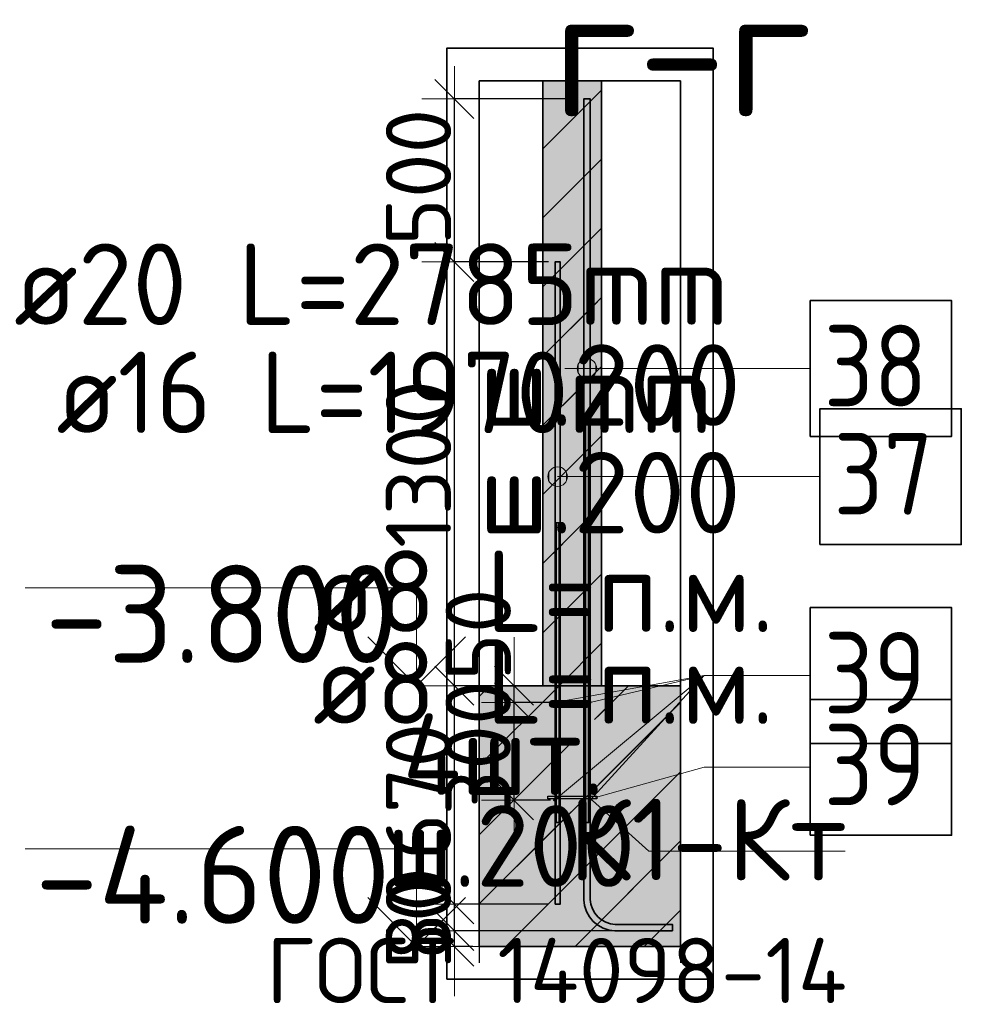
# Model space of a CAD drawing. Header units: millimetres. Extents: x -3725 to 93325, y -74170 to 82591.
# Tile 95 of 133: x 86900 to 89787, y 35605 to 38625. Entities that reach past the tile are written whole.
import ezdxf

# ---------------------------------------------------------------- set-up
doc = ezdxf.new("R2010")
doc.units = ezdxf.units.MM
doc.header["$PDMODE"] = 65
doc.linetypes.add('______11', pattern=[500, 400, -50, 0, -50])
doc.linetypes.add('______5', pattern=[1100, 800, -100, 100, -100])
for name, color, linetype, lineweight in [('Standard', 7, 'Continuous', 25), ('Арм.стержн. Выпуски', 180, 'Continuous', 35), ('Арматурный каркас 01', 4, 'Continuous', 35), ('Высотная отметки_ общее', 7, 'Continuous', 13), ('Размерная линия_ общее_1', 7, 'Continuous', 13)]:
    doc.layers.add(name, color=color, linetype=linetype, lineweight=lineweight)
doc.styles.add('ARIAL', font='ARIAL.TTF')
doc.styles.add('ISOCPEUR', font='ISOCPEUR')
doc.dimstyles.new('DIMSTYLE_12', dxfattribs={"dimtxt": 200, "dimasz": 200, "dimexe": 0, "dimexo": 0, "dimgap": 100, "dimtad": 2, "dimdec": 0, "dimrnd": 5, "dimzin": 12, "dimdsep": 46, "dimtxsty": 'ISOCPEUR', "dimblk1": 'ALL_ML_STRICH', "dimblk2": 'ALL_ML_STRICH', "dimsah": 1, "dimcen": 0, "dimclrd": 7, "dimclre": 256, "dimclrt": 7, "dimadec": 0, "dimazin": 0, "dimtfac": 1, "dimtdec": 0, "dimtix": 1, "dimtmove": 2, "dimatfit": 3, "dimfxl": 0, "dimtvp": 1.2, "dimtzin": 0, "dimlwd": 0, "dimlwe": -3, "dimarcsym": 0})
doc.dimstyles.new('DIMSTYLE_13', dxfattribs={"dimtxt": 200, "dimasz": 200, "dimexe": 0, "dimexo": 0, "dimgap": 100, "dimtad": 2, "dimdec": 0, "dimrnd": 5, "dimzin": 12, "dimdsep": 46, "dimtxsty": 'ISOCPEUR', "dimblk1": 'ALL_ML_STRICH', "dimblk2": 'ALL_ML_STRICH', "dimsah": 1, "dimcen": 0, "dimclrd": 7, "dimclre": 256, "dimclrt": 7, "dimadec": 0, "dimazin": 0, "dimtfac": 1, "dimtdec": 0, "dimtix": 1, "dimtmove": 2, "dimatfit": 3, "dimfxl": 0, "dimtzin": 0, "dimlwd": 0, "dimlwe": -3, "dimarcsym": 0})
pattern_1 = [(45, (0, 0), (-212.132, 212.132), [400, -50, 0, -50]), (45, (-106.07, 106.07), (-212.132, 212.132), [800, -100, 100, -100])]

# ---------------------------------------------------------------- blocks, each defined once
blk = doc.blocks.new('ALL_ML_STRICH')
at = {"color": 0, "linetype": 'ByBlock', "lineweight": -2}
for p, q in [((0, -0.5), (0, 0.5)), ((-0.3, -0.3), (0.3, 0.3)), ((-1, 0), (0.5, 0))]:
    blk.add_line(p, q, dxfattribs=at)
blk = doc.blocks.new('*D458')
at = {"layer": 'DEFPOINTS', "color": 7, "linetype": 'Continuous', "lineweight": 13, "transparency": 33554687}
for p in [(88547.6, 36530.9), (88415.8, 36230.9), (88547.6, 36230.9)]:
    blk.add_point(p, dxfattribs=at)
at = {"layer": 'Размерная линия_ общее_1', "color": 253, "linetype": 'Continuous', "lineweight": -2, "true_color": 0xa0a0a0, "transparency": 33554687}
for p, q in [((88527.6, 36530.9), (88415.8, 36530.9)), ((88527.6, 36230.9), (88415.8, 36230.9))]:
    blk.add_line(p, q, dxfattribs=at)
at = {"layer": 'Размерная линия_ общее_1', "color": 7, "linetype": 'Continuous', "lineweight": -2, "transparency": 33554687}
blk.add_line((88415.8, 36230.9), (88415.8, 36530.9), dxfattribs=at)
at = {"layer": 'Размерная линия_ общее_1', "color": 7, "linetype": 'Continuous', "lineweight": 13, "transparency": 33554687, "xscale": 200, "yscale": 200, "zscale": 200}
for p, rotation in [((88415.8, 36530.9), 90), ((88415.8, 36230.9), 270)]:
    blk.add_blockref('ALL_ML_STRICH', p, dxfattribs=dict(at, rotation=rotation))
at = {"layer": 'Размерная линия_ общее_1', "color": 7, "linetype": 'Continuous', "lineweight": 13, "transparency": 33554687, "insert": (88305.8, 36390.9), "char_height": 200, "width": 600, "attachment_point": 5, "rotation": 90, "style": 'ISOCPEUR'}
blk.add_mtext('\\A1;{300}', dxfattribs=at)
blk = doc.blocks.new('*D459')
at = {"layer": 'DEFPOINTS', "color": 7, "linetype": 'Continuous', "lineweight": 13, "transparency": 33554687}
for p in [(88397.6, 36581.9), (88415.8, 36530.9), (88547.6, 36530.9)]:
    blk.add_point(p, dxfattribs=at)
at = {"layer": 'Размерная линия_ общее_1', "color": 253, "linetype": 'Continuous', "lineweight": -2, "true_color": 0xa0a0a0, "transparency": 33554687}
for p, q in [((88377.6, 36581.9), (88415.8, 36581.9)), ((88527.6, 36530.9), (88415.8, 36530.9))]:
    blk.add_line(p, q, dxfattribs=at)
at = {"layer": 'Размерная линия_ общее_1', "color": 7, "linetype": 'Continuous', "lineweight": -2, "transparency": 33554687}
blk.add_line((88415.8, 36530.9), (88415.8, 36581.9), dxfattribs=at)
at = {"layer": 'Размерная линия_ общее_1', "color": 7, "linetype": 'Continuous', "lineweight": 13, "transparency": 33554687, "xscale": 200, "yscale": 200, "zscale": 200}
for p, rotation in [((88415.8, 36530.9), 270), ((88415.8, 36581.9), 90)]:
    blk.add_blockref('ALL_ML_STRICH', p, dxfattribs=dict(at, rotation=rotation))
at = {"layer": 'Размерная линия_ общее_1', "color": 7, "linetype": 'Continuous', "lineweight": 13, "transparency": 33554687, "insert": (88306.1, 36738.8), "char_height": 200, "width": 400, "attachment_point": 5, "rotation": 90, "style": 'ISOCPEUR'}
blk.add_mtext('\\A1;{50}', dxfattribs=at)
blk = doc.blocks.new('COMPLEX_ELEVATIONDIM_0')
at = {"layer": 'Высотная отметки_ общее', "color": 7, "linetype": 'Continuous', "lineweight": 13, "transparency": 33554687}
for p, q in [((88117, 36881.9), (86917, 36881.9)), ((88117, 36581.9), (88117, 36881.9)), ((88117, 36581.9), (87967, 36731.9)), ((88117, 36581.9), (88267, 36731.9)), ((88117, 36581.9), (88117, 36581.9)), ((88117, 36581.9), (88117, 36581.9)), ((88117, 36581.9), (88183.2, 36581.9)), ((88117, 36581.9), (88117, 36581.9)), ((88117, 36581.9), (88117, 36581.9)), ((88117, 36081.9), (86917, 36081.9)), ((88117, 35781.9), (88117, 36081.9)), ((88117, 35781.9), (87967, 35931.9)), ((88117, 35781.9), (88267, 35931.9)), ((88117, 35781.9), (88117, 35781.9)), ((88117, 35781.9), (88117, 35781.9)), ((88117, 35781.9), (88183.2, 35781.9)), ((88117, 35781.9), (88117, 35781.9)), ((88117, 35781.9), (88117, 35781.9))]:
    blk.add_line(p, q, dxfattribs=at)
at = {"layer": 'Высотная отметки_ общее', "color": 7, "linetype": 'Continuous', "lineweight": 13, "transparency": 33554687, "char_height": 300, "attachment_point": 7, "style": 'ISOCPEUR'}
for s, insert, width in [('\\W0.95;-3.800', (86977, 36651.9), 1281.436), ('\\W0.95;-4.600', (86947, 35851.9), 1311.684)]:
    blk.add_mtext(s, dxfattribs=dict(at, insert=insert, width=width))
blk = doc.blocks.new('*D528')
at = {"layer": 'DEFPOINTS', "color": 7, "linetype": 'Continuous', "lineweight": 13, "transparency": 33554687}
for p in [(88901.5, 35829.9), (88232.8, 35781.9), (88309.3, 35781.9)]:
    blk.add_point(p, dxfattribs=at)
at = {"layer": 'Размерная линия_ общее_1', "color": 253, "linetype": 'Continuous', "lineweight": -2, "true_color": 0xa0a0a0, "transparency": 33554687}
for p, q in [((88881.5, 35829.9), (88232.8, 35829.9)), ((88289.3, 35781.9), (88232.8, 35781.9))]:
    blk.add_line(p, q, dxfattribs=at)
at = {"layer": 'Размерная линия_ общее_1', "color": 7, "linetype": 'Continuous', "lineweight": -2, "transparency": 33554687}
blk.add_line((88232.8, 35781.9), (88232.8, 35829.9), dxfattribs=at)
at = {"layer": 'Размерная линия_ общее_1', "color": 7, "linetype": 'Continuous', "lineweight": 13, "transparency": 33554687, "xscale": 200, "yscale": 200, "zscale": 200}
for p, rotation in [((88232.8, 35781.9), 270), ((88232.8, 35829.9), 90)]:
    blk.add_blockref('ALL_ML_STRICH', p, dxfattribs=dict(at, rotation=rotation))
at = {"layer": 'Размерная линия_ общее_1', "color": 7, "linetype": 'Continuous', "lineweight": 13, "transparency": 33554687, "insert": (88122.7, 35852.7), "char_height": 200, "width": 400, "attachment_point": 5, "rotation": 90, "style": 'ISOCPEUR'}
blk.add_mtext('\\A1;{50}', dxfattribs=at)
blk = doc.blocks.new('*D529')
at = {"layer": 'DEFPOINTS', "color": 7, "linetype": 'Continuous', "lineweight": 13, "transparency": 33554687}
for p in [(88541.5, 35911.9), (88232.8, 35829.9), (88901.5, 35829.9)]:
    blk.add_point(p, dxfattribs=at)
at = {"layer": 'Размерная линия_ общее_1', "color": 253, "linetype": 'Continuous', "lineweight": -2, "true_color": 0xa0a0a0, "transparency": 33554687}
for p, q in [((88521.5, 35911.9), (88232.8, 35911.9)), ((88881.5, 35829.9), (88232.8, 35829.9))]:
    blk.add_line(p, q, dxfattribs=at)
at = {"layer": 'Размерная линия_ общее_1', "color": 7, "linetype": 'Continuous', "lineweight": -2, "transparency": 33554687}
blk.add_line((88232.8, 35829.9), (88232.8, 35911.9), dxfattribs=at)
at = {"layer": 'Размерная линия_ общее_1', "color": 7, "linetype": 'Continuous', "lineweight": 13, "transparency": 33554687, "xscale": 200, "yscale": 200, "zscale": 200}
for p, rotation in [((88232.8, 35829.9), 270), ((88232.8, 35911.9), 90)]:
    blk.add_blockref('ALL_ML_STRICH', p, dxfattribs=dict(at, rotation=rotation))
at = {"layer": 'Размерная линия_ общее_1', "color": 7, "linetype": 'Continuous', "lineweight": 13, "transparency": 33554687, "insert": (88122.8, 35880.9), "char_height": 200, "width": 400, "attachment_point": 5, "rotation": 90, "style": 'ISOCPEUR'}
blk.add_mtext('\\A1;{80}', dxfattribs=at)
blk = doc.blocks.new('*D530')
at = {"layer": 'DEFPOINTS', "color": 7, "linetype": 'Continuous', "lineweight": 13, "transparency": 33554687}
for p in [(88341.8, 36581.9), (88232.8, 35911.9), (88541.5, 35911.9)]:
    blk.add_point(p, dxfattribs=at)
at = {"layer": 'Размерная линия_ общее_1', "color": 253, "linetype": 'Continuous', "lineweight": -2, "true_color": 0xa0a0a0, "transparency": 33554687}
for p, q in [((88321.8, 36581.9), (88232.8, 36581.9)), ((88521.5, 35911.9), (88232.8, 35911.9))]:
    blk.add_line(p, q, dxfattribs=at)
at = {"layer": 'Размерная линия_ общее_1', "color": 7, "linetype": 'Continuous', "lineweight": -2, "transparency": 33554687}
blk.add_line((88232.8, 35911.9), (88232.8, 36581.9), dxfattribs=at)
at = {"layer": 'Размерная линия_ общее_1', "color": 7, "linetype": 'Continuous', "lineweight": 13, "transparency": 33554687, "xscale": 200, "yscale": 200, "zscale": 200}
for p, rotation in [((88232.8, 36581.9), 90), ((88232.8, 35911.9), 270)]:
    blk.add_blockref('ALL_ML_STRICH', p, dxfattribs=dict(at, rotation=rotation))
at = {"layer": 'Размерная линия_ общее_1', "color": 7, "linetype": 'Continuous', "lineweight": 13, "transparency": 33554687, "insert": (88122.8, 36256.9), "char_height": 200, "width": 600, "attachment_point": 5, "rotation": 90, "style": 'ISOCPEUR'}
blk.add_mtext('\\A1;{670}', dxfattribs=at)
blk = doc.blocks.new('*D531')
at = {"layer": 'DEFPOINTS', "color": 7, "linetype": 'Continuous', "lineweight": 13, "transparency": 33554687}
for p in [(88541.5, 37881.9), (88232.8, 36581.9), (88341.8, 36581.9)]:
    blk.add_point(p, dxfattribs=at)
at = {"layer": 'Размерная линия_ общее_1', "color": 253, "linetype": 'Continuous', "lineweight": -2, "true_color": 0xa0a0a0, "transparency": 33554687}
for p, q in [((88521.5, 37881.9), (88232.8, 37881.9)), ((88321.8, 36581.9), (88232.8, 36581.9))]:
    blk.add_line(p, q, dxfattribs=at)
at = {"layer": 'Размерная линия_ общее_1', "color": 7, "linetype": 'Continuous', "lineweight": -2, "transparency": 33554687}
blk.add_line((88232.8, 36581.9), (88232.8, 37881.9), dxfattribs=at)
at = {"layer": 'Размерная линия_ общее_1', "color": 7, "linetype": 'Continuous', "lineweight": 13, "transparency": 33554687, "xscale": 200, "yscale": 200, "zscale": 200}
for p, rotation in [((88232.8, 37881.9), 90), ((88232.8, 36581.9), 270)]:
    blk.add_blockref('ALL_ML_STRICH', p, dxfattribs=dict(at, rotation=rotation))
at = {"layer": 'Размерная линия_ общее_1', "color": 7, "linetype": 'Continuous', "lineweight": 13, "transparency": 33554687, "insert": (88122.8, 37261.9), "char_height": 200, "width": 800, "attachment_point": 5, "rotation": 90, "style": 'ISOCPEUR'}
blk.add_mtext('\\A1;{1300}', dxfattribs=at)
blk = doc.blocks.new('*D532')
at = {"layer": 'DEFPOINTS', "color": 7, "linetype": 'Continuous', "lineweight": 13, "transparency": 33554687}
for p in [(88629.5, 38381.9), (88232.8, 37881.9), (88541.5, 37881.9)]:
    blk.add_point(p, dxfattribs=at)
at = {"layer": 'Размерная линия_ общее_1', "color": 253, "linetype": 'Continuous', "lineweight": -2, "true_color": 0xa0a0a0, "transparency": 33554687}
for p, q in [((88609.5, 38381.9), (88232.8, 38381.9)), ((88521.5, 37881.9), (88232.8, 37881.9))]:
    blk.add_line(p, q, dxfattribs=at)
at = {"layer": 'Размерная линия_ общее_1', "color": 7, "linetype": 'Continuous', "lineweight": -2, "transparency": 33554687}
blk.add_line((88232.8, 37881.9), (88232.8, 38381.9), dxfattribs=at)
at = {"layer": 'Размерная линия_ общее_1', "color": 7, "linetype": 'Continuous', "lineweight": 13, "transparency": 33554687, "xscale": 200, "yscale": 200, "zscale": 200}
for p, rotation in [((88232.8, 38381.9), 90), ((88232.8, 37881.9), 270)]:
    blk.add_blockref('ALL_ML_STRICH', p, dxfattribs=dict(at, rotation=rotation))
at = {"layer": 'Размерная линия_ общее_1', "color": 7, "linetype": 'Continuous', "lineweight": 13, "transparency": 33554687, "insert": (88122.8, 38141.9), "char_height": 200, "width": 600, "attachment_point": 5, "rotation": 90, "style": 'ISOCPEUR'}
blk.add_mtext('\\A1;{500}', dxfattribs=at)
blk = doc.blocks.new('ЭЛЕМЕНТ_УЗОРА_11')
at = {"layer": 'Арм.стержн. Выпуски', "linetype": 'Continuous', "lineweight": 13, "transparency": 33554687}
for points in [[(88613.7, 37570), (88624.5, 37529.2), (88624.5, 37580.8)], [(88624.5, 37580.8), (88639.5, 37525), (88639.5, 37585)], [(88624.5, 37580.8), (88624.5, 37529.2), (88639.5, 37525)], [(88639.5, 37585), (88639.5, 37525), (88654.5, 37529.2)], [(88639.5, 37585), (88654.5, 37529.2), (88654.5, 37580.8)], [(88654.5, 37580.8), (88654.5, 37529.2), (88665.3, 37540)], [(88654.5, 37580.8), (88665.3, 37540), (88665.3, 37570)], [(88613.7, 37540), (88613.7, 37570), (88609.5, 37555)], [(88613.7, 37570), (88613.7, 37540), (88624.5, 37529.2)], [(88665.3, 37570), (88665.3, 37540), (88669.5, 37555)]]:
    blk.add_hatch(color=7, dxfattribs=at).paths.add_polyline_path(points)
at = {"layer": 'Арм.стержн. Выпуски', "color": 7, "linetype": 'Continuous', "lineweight": 13, "transparency": 33554687}
for p, q in [((88639.5, 37585), (88639.5, 37585)), ((88571.6, 37555), (88639.5, 37555)), ((88609.5, 37555), (88609.5, 37555)), ((88669.5, 37555), (88669.5, 37555)), ((88639.5, 37525), (88639.5, 37525))]:
    blk.add_line(p, q, dxfattribs=at)
blk.add_circle((88639.5, 37555), 30, dxfattribs=at)
blk = doc.blocks.new('ЭЛЕМЕНТ_УЗОРА_12')
at = {"layer": 'Арм.стержн. Выпуски', "linetype": 'Continuous', "lineweight": 13, "transparency": 33554687}
for points in [[(88534.5, 37197.6), (88534.5, 37249.2), (88523.7, 37238.4)], [(88549.5, 37193.4), (88549.5, 37253.4), (88534.5, 37249.2)], [(88549.5, 37193.4), (88534.5, 37249.2), (88534.5, 37197.6)], [(88564.5, 37197.6), (88564.5, 37249.2), (88549.5, 37253.4)], [(88564.5, 37197.6), (88549.5, 37253.4), (88549.5, 37193.4)], [(88575.3, 37208.4), (88575.3, 37238.4), (88564.5, 37249.2)], [(88575.3, 37208.4), (88564.5, 37249.2), (88564.5, 37197.6)], [(88523.7, 37208.4), (88523.7, 37238.4), (88519.5, 37223.4)], [(88534.5, 37197.6), (88523.7, 37238.4), (88523.7, 37208.4)], [(88575.3, 37238.4), (88575.3, 37208.4), (88579.5, 37223.4)]]:
    blk.add_hatch(color=7, dxfattribs=at).paths.add_polyline_path(points)
at = {"layer": 'Арм.стержн. Выпуски', "color": 7, "linetype": 'Continuous', "lineweight": 13, "transparency": 33554687}
for p, q in [((88549.5, 37253.4), (88549.5, 37253.4)), ((88519.5, 37223.4), (88519.5, 37223.4)), ((88631.6, 37223.4), (88549.5, 37223.4)), ((88579.5, 37223.4), (88579.5, 37223.4)), ((88549.5, 37193.4), (88549.5, 37193.4))]:
    blk.add_line(p, q, dxfattribs=at)
blk.add_circle((88549.5, 37223.4), 30, dxfattribs=at)

msp = doc.modelspace()

# ---------------------------------------------------------------- hatches: boundary and pattern name
at = {"layer": 'Standard', "linetype": 'Continuous', "lineweight": 35, "transparency": 33554687}
h = msp.add_hatch(dxfattribs=at)
h.set_pattern_fill('__________539', scale=100, style=0, pattern_type=2)
h.set_pattern_definition(pattern_1)
h.paths.add_polyline_path([(88504.5, 36581.9), (88684.5, 36581.9), (88684.5, 38437.1), (88504.5, 38437.1)], flags=0)
at = {"layer": 'Standard', "linetype": 'Continuous', "lineweight": 35, "true_color": 0xc7c7c7, "transparency": 33554687}
msp.add_hatch(color=9, dxfattribs=at).paths.add_polyline_path([(88504.5, 36581.9), (88684.5, 36581.9), (88684.5, 38437.1), (88504.5, 38437.1)])
at = {"layer": 'Standard', "linetype": 'Continuous', "lineweight": 13, "transparency": 33554687}
h = msp.add_hatch(dxfattribs=at)
h.set_pattern_fill('__________539', scale=100, style=0, pattern_type=2)
h.set_pattern_definition(pattern_1)
h.paths.add_polyline_path([(88926.6, 36581.9), (88309.3, 36581.9), (88309.3, 35781.9), (88926.6, 35781.9)], flags=0)
msp.add_hatch(color=9, dxfattribs=at).paths.add_polyline_path([(88926.6, 36581.9), (88309.3, 36581.9), (88309.3, 35781.9), (88926.6, 35781.9)])
at = {"layer": 'Арматурный каркас 01', "linetype": 'Continuous', "lineweight": 50, "transparency": 33554687}
for points in [[(88543.5, 36530.9), (88543.2, 36532.4), (88542.3, 36533.7), (88541.1, 36534.6), (88539.5, 36534.9), (88538, 36534.6), (88536.7, 36533.7), (88535.8, 36532.4), (88535.5, 36530.9), (88535.8, 36529.3), (88536.7, 36528), (88538, 36527.2), (88539.5, 36526.9), (88541.1, 36527.2), (88542.3, 36528), (88543.2, 36529.3)], [(88653.5, 36530.9), (88653.2, 36532.4), (88652.3, 36533.7), (88651.1, 36534.6), (88649.5, 36534.9), (88648, 36534.6), (88646.7, 36533.7), (88645.8, 36532.4), (88645.5, 36530.9), (88645.8, 36529.3), (88646.7, 36528), (88648, 36527.2), (88649.5, 36526.9), (88651.1, 36527.2), (88652.3, 36528), (88653.2, 36529.3)], [(88543.5, 36230.9), (88543.2, 36232.4), (88542.3, 36233.7), (88541.1, 36234.6), (88539.5, 36234.9), (88538, 36234.6), (88536.7, 36233.7), (88535.8, 36232.4), (88535.5, 36230.9), (88535.8, 36229.3), (88536.7, 36228), (88538, 36227.2), (88539.5, 36226.9), (88541.1, 36227.2), (88542.3, 36228), (88543.2, 36229.3)], [(88653.5, 36230.9), (88653.2, 36232.4), (88652.3, 36233.7), (88651.1, 36234.6), (88649.5, 36234.9), (88648, 36234.6), (88646.7, 36233.7), (88645.8, 36232.4), (88645.5, 36230.9), (88645.8, 36229.3), (88646.7, 36228), (88648, 36227.2), (88649.5, 36226.9), (88651.1, 36227.2), (88652.3, 36228), (88653.2, 36229.3)]]:
    msp.add_hatch(color=40, dxfattribs=at).paths.add_polyline_path(points)

# ---------------------------------------------------------------- linework, layer by layer
at = {"layer": 'Standard', "color": 52, "linetype": 'Continuous', "lineweight": 13, "transparency": 33554687}
for p, q in [((88309.3, 35781.9), (88309.3, 38437.1)), ((88309.3, 35781.9), (88309.3, 38437.1)), ((88926.6, 38437.1), (88309.3, 38437.1)), ((88309.3, 38437.1), (88926.6, 38437.1)), ((88926.6, 35781.9), (88926.6, 38437.1)), ((88926.6, 35781.9), (88926.6, 38437.1)), ((88926.6, 35781.9), (88309.3, 35781.9)), ((88309.3, 35781.9), (88926.6, 35781.9))]:
    msp.add_line(p, q, dxfattribs=at)
at = {"layer": 'Standard', "color": 52, "linetype": 'Continuous', "lineweight": 35, "transparency": 33554687}
for p, q in [((88309.3, 35781.9), (88309.3, 38437.1)), ((88309.3, 35781.9), (88309.3, 38437.1)), ((88926.6, 38437.1), (88309.3, 38437.1)), ((88309.3, 38437.1), (88926.6, 38437.1)), ((88926.6, 35781.9), (88926.6, 38437.1)), ((88926.6, 35781.9), (88926.6, 38437.1)), ((88926.6, 35781.9), (88309.3, 35781.9)), ((88309.3, 35781.9), (88926.6, 35781.9))]:
    msp.add_line(p, q, dxfattribs=at)
at = {"layer": 'Standard', "color": 7, "linetype": 'Continuous', "lineweight": 25, "transparency": 33554687}
for p, q in [((88734.5, 38437.1), (88454.5, 38437.1)), ((88734.5, 38437.1), (88454.5, 38437.1)), ((88309.3, 36631.9), (88309.3, 35731.9)), ((88309.3, 36631.9), (88309.3, 35731.9)), ((88926.6, 36631.9), (88926.6, 35731.9)), ((88926.6, 36631.9), (88926.6, 35731.9))]:
    msp.add_line(p, q, dxfattribs=at)
at = {"layer": 'Standard', "color": 7, "linetype": 'Continuous', "lineweight": 35, "transparency": 33554687}
for p, q in [((88504.5, 38437.1), (88504.5, 36581.9)), ((88504.5, 38437.1), (88504.5, 36581.9)), ((88684.5, 36581.9), (88684.5, 38437.1)), ((88684.5, 36581.9), (88684.5, 38437.1)), ((88504.5, 36581.9), (88309.3, 36581.9)), ((88504.5, 36581.9), (88309.3, 36581.9)), ((88684.5, 36581.9), (88504.5, 36581.9)), ((88504.5, 36581.9), (88684.5, 36581.9)), ((88684.5, 36581.9), (88504.5, 36581.9)), ((88504.5, 36581.9), (88684.5, 36581.9)), ((88926.6, 36581.9), (88684.5, 36581.9)), ((88926.6, 36581.9), (88684.5, 36581.9)), ((88309.3, 35781.9), (88926.6, 35781.9)), ((88309.3, 35781.9), (88926.6, 35781.9))]:
    msp.add_line(p, q, dxfattribs=at)
at = {"layer": 'Standard', "color": 253, "linetype": '______5', "lineweight": 35, "true_color": 0xababab, "transparency": 33554687}
for p, q in [((88504.5, 38229.2), (88684.5, 38409.2)), ((88504.5, 37805), (88684.5, 37985)), ((88504.5, 37380.7), (88684.5, 37560.7)), ((88504.5, 36956.4), (88684.5, 37136.4)), ((88554.2, 36581.9), (88684.5, 36712.2))]:
    msp.add_line(p, q, dxfattribs=at)
at = {"layer": 'Standard', "color": 253, "linetype": '______11', "lineweight": 35, "true_color": 0xababab, "transparency": 33554687}
for p, q in [((88504.5, 38017.1), (88684.5, 38197.1)), ((88504.5, 37592.8), (88684.5, 37772.8)), ((88504.5, 37168.6), (88684.5, 37348.6)), ((88504.5, 36744.3), (88684.5, 36924.3))]:
    msp.add_line(p, q, dxfattribs=at)
at = {"layer": 'Standard', "color": 253, "linetype": '______11', "lineweight": 13, "true_color": 0xababab, "transparency": 33554687}
for p, q in [((88309.3, 36124.8), (88766.4, 36581.9)), ((88309.3, 36549.1), (88342.1, 36581.9)), ((88390.6, 35781.9), (88926.6, 36317.8)), ((88814.9, 35781.9), (88926.6, 35893.6))]:
    msp.add_line(p, q, dxfattribs=at)
at = {"layer": 'Standard', "color": 253, "linetype": '______5', "lineweight": 13, "true_color": 0xababab, "transparency": 33554687}
for p, q in [((88309.3, 36337), (88554.2, 36581.9)), ((88309.3, 35912.7), (88926.6, 36530)), ((88602.8, 35781.9), (88926.6, 36105.7))]:
    msp.add_line(p, q, dxfattribs=at)
at = {"layer": 'Standard', "color": 7, "linetype": 'Continuous', "lineweight": 35, "transparency": 33554687}
msp.add_lwpolyline([(88209.3, 35681.9), (89026.6, 35681.9), (89026.6, 38537.1), (88209.3, 38537.1), (88209.3, 35681.9)], dxfattribs=at)
at = {"layer": 'Standard', "color": 7, "linetype": 'Continuous', "lineweight": 13, "transparency": 33554687}
msp.add_lwpolyline([(88645.7, 36238.9), (88829.7, 36074.1), (89430.8, 36074.1)], dxfattribs=at)
at = {"layer": 'Арм.стержн. Выпуски', "color": 7, "linetype": 'Continuous', "lineweight": 13, "transparency": 33554687}
for p, q in [((88571.6, 37555), (89324.1, 37555)), ((88631.6, 37223.4), (89354.1, 37223.4))]:
    msp.add_line(p, q, dxfattribs=at)
at = {"layer": 'Арм.стержн. Выпуски', "color": 240, "linetype": 'Continuous', "lineweight": 35, "transparency": 33554687}
msp.add_lwpolyline([(88901.5, 35829.9), (88724.9, 35829.9), (88707.4, 35832.3), (88689.2, 35838.3), (88672.5, 35847.7), (88658.8, 35859.1), (88647.3, 35872.9), (88637.9, 35889.6), (88632, 35907.7), (88629.5, 35925.3), (88629.5, 38381.9), (88649.5, 38381.9), (88649.5, 35926.6), (88651.5, 35912.3), (88656.3, 35897.7), (88663.8, 35884.3), (88673, 35873.3), (88683.9, 35864.2), (88697.3, 35856.7), (88711.9, 35851.9), (88726.3, 35849.9), (88901.5, 35849.9), (88901.5, 35829.9)], dxfattribs=at)
at = {"layer": 'Арм.стержн. Выпуски', "color": 41, "linetype": 'Continuous', "lineweight": 35, "transparency": 33554687}
msp.add_lwpolyline([(88541.5, 35911.9), (88541.5, 37881.9), (88557.5, 37881.9), (88557.5, 35911.9), (88541.5, 35911.9)], dxfattribs=at)
msp.add_lwpolyline([(88541.5, 35911.9), (88541.5, 37881.9), (88557.5, 37881.9), (88557.5, 35911.9), (88541.5, 35911.9)], dxfattribs=at)
at = {"layer": 'Арм.стержн. Выпуски', "color": 7, "linetype": 'Continuous', "lineweight": 35, "transparency": 33554687}
for points in [[(89324.1, 37346.7), (89757.4, 37346.7), (89757.4, 37763.4), (89324.1, 37763.4), (89324.1, 37346.7)], [(89354.1, 37015), (89787.4, 37015), (89787.4, 37431.7), (89354.1, 37431.7), (89354.1, 37015)]]:
    msp.add_lwpolyline(points, dxfattribs=at)
at = {"layer": 'Арм.стержн. Выпуски', "color": 4, "linetype": 'Continuous', "lineweight": 35, "transparency": 33554687}
for points in [[(88634.5, 36161.9), (88634.5, 37411.9), (88644.5, 37411.9), (88644.5, 36161.9), (88634.5, 36161.9)], [(88544.5, 36161.9), (88544.5, 37081.9), (88554.5, 37081.9), (88554.5, 36161.9), (88544.5, 36161.9)]]:
    msp.add_lwpolyline(points, dxfattribs=at)
at = {"layer": 'Арматурный каркас 01', "color": 7, "linetype": 'Continuous', "lineweight": 13, "transparency": 33554687}
for p, q in [((88999.1, 36613.4), (88539.5, 36530.9)), ((88999.1, 36613.4), (88539.5, 36230.9)), ((88999.1, 36613.4), (88649.5, 36230.9)), ((88999.1, 36613.4), (88649.5, 36530.9)), ((88999.1, 36613.4), (89324.1, 36613.4)), ((88999.1, 36331.7), (88665.5, 36238.9)), ((88999.1, 36331.7), (89324.1, 36331.7))]:
    msp.add_line(p, q, dxfattribs=at)
at = {"layer": 'Арматурный каркас 01', "color": 7, "linetype": 'Continuous', "lineweight": 35, "transparency": 33554687}
for points in [[(89324.1, 36405), (89757.4, 36405), (89757.4, 36821.7), (89324.1, 36821.7), (89324.1, 36405)], [(89324.1, 36123.4), (89757.4, 36123.4), (89757.4, 36540), (89324.1, 36540), (89324.1, 36123.4)]]:
    msp.add_lwpolyline(points, dxfattribs=at)
at = {"layer": 'Арматурный каркас 01', "color": 40, "linetype": 'Continuous', "lineweight": 25, "transparency": 33554687}
msp.add_lwpolyline([(88519.5, 36242.9), (88669.5, 36242.9), (88669.5, 36234.9), (88519.5, 36234.9), (88519.5, 36242.9)], dxfattribs=at)

# ---------------------------------------------------------------- block references
at = {"layer": 'Арм.стержн. Выпуски', "color": 7, "linetype": 'Continuous', "lineweight": 13, "transparency": 33554687}
for name in ['ЭЛЕМЕНТ_УЗОРА_11', 'ЭЛЕМЕНТ_УЗОРА_12']:
    msp.add_blockref(name, (0, 0), dxfattribs=at)
at = {"layer": 'Высотная отметки_ общее', "color": 7, "linetype": 'Continuous', "lineweight": 13, "transparency": 33554687}
msp.add_blockref('COMPLEX_ELEVATIONDIM_0', (0, 0), dxfattribs=at)

# ---------------------------------------------------------------- texts
at = {"layer": 'Standard', "color": 7, "linetype": 'Continuous', "lineweight": 13, "transparency": 33554687, "insert": (88533.3, 38528.6), "char_height": 400, "width": 1022.609, "attachment_point": 4, "style": 'ISOCPEUR'}
msp.add_mtext('\\A1;{\\fISOCPEUR|i0|b0;\\H400.000000;\\W1.000000;\\C7;г-г}\\P', dxfattribs=at)
at = {"layer": 'Standard', "color": 7, "linetype": 'Continuous', "lineweight": 25, "transparency": 33554687, "char_height": 250, "width": 942.857, "attachment_point": 6, "style": 'ISOCPEUR'}
for insert in [(89111.7, 37504.1), (89111.7, 37174.1)]:
    msp.add_mtext('\\A1;{\\fISOCPEUR|i0|b0;\\H250.000000;\\W1.000000;\\C7;ш.200}\\P', dxfattribs=dict(at, insert=insert))
at = {"layer": 'Standard', "color": 7, "linetype": 'Continuous', "lineweight": 13, "transparency": 33554687, "insert": (89436.8, 36235), "char_height": 250, "width": 2228.544, "attachment_point": 3, "line_spacing_factor": 1.024096, "style": 'ARIAL'}
msp.add_mtext('\\A1;{\\fISOCPEUR|i0|b0;\\H250.000000;\\W1.000000;\\C7;К1-Кт}\\P{\\fISOCPEUR|i0|b0;\\H200.000000;\\W1.000000;\\C7;ГОСТ 14098-14}\\P', dxfattribs=at)
at = {"layer": 'Арм.стержн. Выпуски', "color": 7, "linetype": 'Continuous', "lineweight": 25, "transparency": 33554687, "char_height": 250, "attachment_point": 7, "style": 'ISOCPEUR'}
for s, insert, width in [('\\W0.98;ø20 L=2785mm ', (86882.4, 37688.4), 2496.203), ('\\W0.87;38', (89365.8, 37438.4), 459.01), ('\\W0.94;ø16 L=1970mm ', (87012.4, 37356.7), 2391.341), ('\\W0.87;37', (89395.8, 37106.7), 459.01)]:
    msp.add_mtext(s, dxfattribs=dict(at, insert=insert, width=width))
at = {"layer": 'Арматурный каркас 01', "color": 7, "linetype": 'Continuous', "lineweight": 25, "transparency": 33554687, "char_height": 250, "attachment_point": 7, "style": 'ISOCPEUR'}
for s, insert, width in [('\\W0.97;ø8 L=п.м.', (87799.1, 36746.7), 1544.857), ('\\W0.87;39', (89365.8, 36496.7), 459.01), ('\\W0.97;ø8 L=п.м.', (87799.1, 36465), 1544.857), ('\\W0.95;4шт. ', (88074.1, 36246.7), 992.98), ('\\W0.87;39', (89365.8, 36215), 459.01), ('\\W0.95;ш.200 ', (88024.1, 35965), 1093.33)]:
    msp.add_mtext(s, dxfattribs=dict(at, insert=insert, width=width))

# ---------------------------------------------------------------- dimensions: what is measured, and where the dimension line sits
at = {"layer": 'Размерная линия_ общее_1', "color": 7, "linetype": 'Continuous', "lineweight": 13, "transparency": 33554687}
for base, p1, p2, dimstyle, picture, middle in [((88232.8, 38381.9), (88521.5, 37881.9), (88609.5, 38381.9), 'DIMSTYLE_12', '*D532', (88122.8, 38141.9)), ((88232.8, 37881.9), (88321.8, 36581.9), (88521.5, 37881.9), 'DIMSTYLE_13', '*D531', (88122.8, 37261.9)), ((88415.8, 36581.9), (88527.6, 36530.9), (88377.6, 36581.9), 'DIMSTYLE_12', '*D459', (88306.1, 36738.8)), ((88232.8, 36581.9), (88521.5, 35911.9), (88321.8, 36581.9), 'DIMSTYLE_13', '*D530', (88122.8, 36256.9)), ((88415.8, 36530.9), (88527.6, 36230.9), (88527.6, 36530.9), 'DIMSTYLE_12', '*D458', (88305.8, 36390.9)), ((88232.8, 35911.9), (88881.5, 35829.9), (88521.5, 35911.9), 'DIMSTYLE_12', '*D529', (88122.8, 35880.9)), ((88232.8, 35829.9), (88289.3, 35781.9), (88881.5, 35829.9), 'DIMSTYLE_12', '*D528', (88122.7, 35852.7))]:
    dim = msp.add_linear_dim(base=base, p1=p1, p2=p2, angle=90, dimstyle=dimstyle, override={"dimpost": '<>', "dimclrd": 7, "dimclre": 253, "dimclrt": 7, "dimlwd": 0, "dimlwe": 65533}, dxfattribs=at)
    dim.commit()
    dim.dimension.update_dxf_attribs({"geometry": picture, "text_midpoint": middle, "dimtype": 160})

doc.saveas('drawing.dxf')
